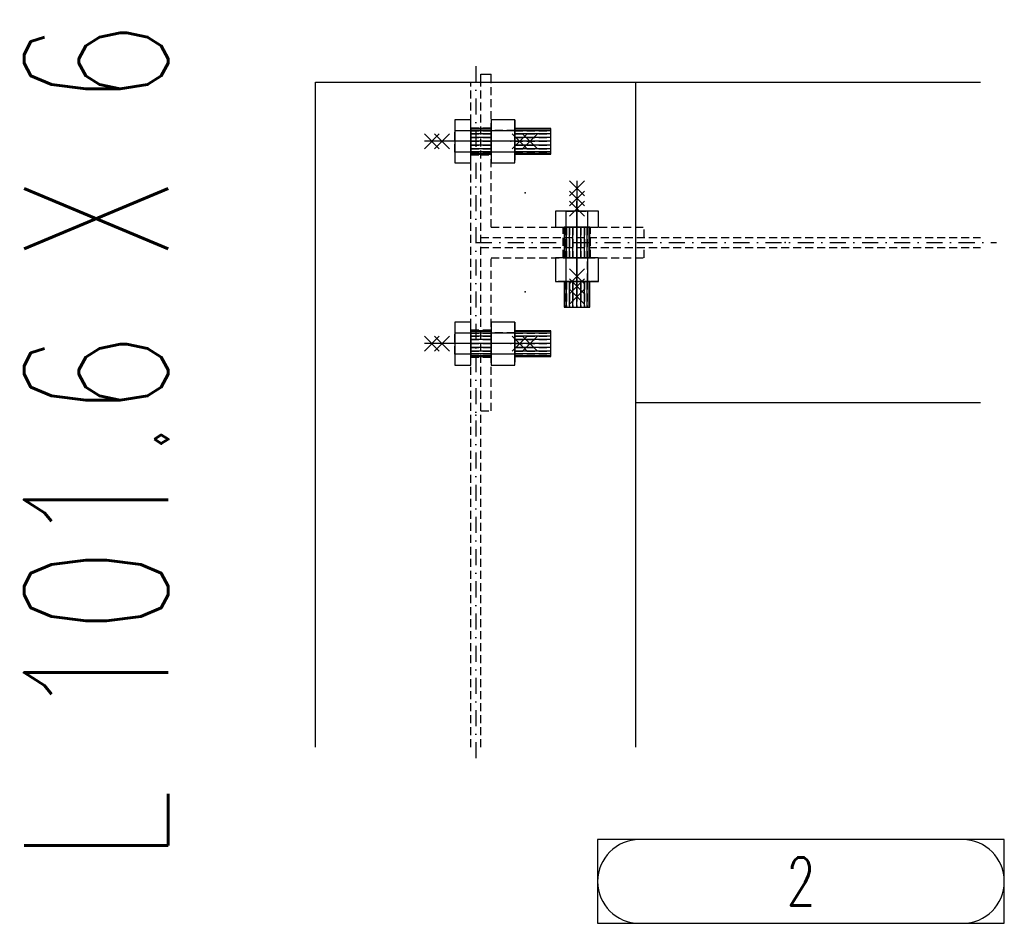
# Model space of a CAD drawing. Header units: feet. Extents: x 873 to 25753, y 2362 to 30563.
# Tile 4 of 29: x 2898 to 3513, y 2822 to 3386. Entities that reach past the tile are written whole.
import ezdxf
from ezdxf.enums import TextEntityAlignment as Align

# ---------------------------------------------------------------- set-up
doc = ezdxf.new("R2010")
doc.units = ezdxf.units.FT
doc.header["$LTSCALE"] = 20
doc.header["$MEASUREMENT"] = 0
doc.linetypes.add('DASHDOT', pattern=[1, 0.5, -0.25, 0, -0.25])
doc.linetypes.add('HIDDEN', pattern=[0.375, 0.25, -0.125])
doc.layers.get('0').update_dxf_attribs({"linetype": 'CONTINUOUS'})
for name, color, linetype in [('A', 2, 'DASHDOT'), ('FORIR', 4, 'CONTINUOUS'), ('G', 3, 'CONTINUOUS'), ('TR', 6, 'HIDDEN'), ('TXT1', 7, 'CONTINUOUS'), ('VIEW_BOX', 6, 'CONTINUOUS'), ('VIEW_SLOT', 6, 'CONTINUOUS')]:
    doc.layers.add(name, color=color, linetype=linetype)
doc.styles.add('1', font='romans', dxfattribs={"width": 0.7, "height": 30})
doc.styles.add('MARK', font='ROMANS', dxfattribs={"width": 0.7})

# ---------------------------------------------------------------- blocks, each defined once
blk = doc.blocks.new('MS')
at = {"color": 6}
for p, q in [((-4.65, 22.79), (4.65, 32.1)), ((-4.65, 32.1), (4.65, 22.79)), ((-4.65, -22.79), (4.65, -32.1)), ((-4.65, -32.1), (4.65, -22.79))]:
    blk.add_line(p, q, dxfattribs=at)
at = {"color": 3}
blk.add_line((0, -32.1), (0, 32.1), dxfattribs=at)
at = {"flags": 1}
for tag, p, height in [('DIAM', (0, 0), 8.01), ('TOLE', (1.27, -9.73), 5.26), ('AVAN', (1.27, -18.16), 5.26), ('DIET', (1.27, -24.59), 5.26)]:
    blk.add_attdef(tag, p, '', height=height, dxfattribs=at)
blk = doc.blocks.new('3D_INFOPOS')
blk.add_point((0, 0))
at = {"layer": 'FORIR', "flags": 1}
for tag, p in [('POS_PEZ', (7.55, -4.31)), ('MAT_PRO', (7.55, -11.94))]:
    blk.add_attdef(tag, p, '', height=5.26, dxfattribs=at)
blk = doc.blocks.new('3D_INFOM')
blk.add_point((0, 0))
at = {"layer": 'FORIR', "flags": 1}
for tag, p in [('MARK', (7.552, -4.31)), ('NUM_DIS', (7.552, -11.676)), ('NOT_PEZ', (45.733, -11.676)), ('QTA_PEZ', (7.552, -18.545)), ('TIP_PEZ', (45.733, -18.545)), ('TRA_PEZ', (7.552, -26.33)), ('COS_PEZ', (45.733, -26.33)), ('DES_PEZ', (7.552, -33.752))]:
    blk.add_attdef(tag, p, '', height=5, dxfattribs=at)
blk = doc.blocks.new('3D_INFOB')
blk.add_point((0, 0))
at = {"layer": 'FORIR', "flags": 1}
for tag, p in [('BOLT', (7.55, -4.31)), ('CLASS', (7.55, -11.98)), ('SPEC', (7.55, -19.27)), ('IDF_PEZ', (7.55, -27.07))]:
    blk.add_attdef(tag, p, '', height=5.26, dxfattribs=at)
blk = doc.blocks.new('UNION_INFO')
at = {"layer": 'VIEW_BOX', "color": 6}
blk.add_lwpolyline([(-33.691, 0), (-8.298, 0), (-8.298, 5.228), (-33.691, 5.228)], close=True, dxfattribs=at)
at = {"layer": 'VIEW_SLOT'}
blk.add_lwpolyline([(-31.076, 5.228, 1), (-31.076, 0), (-10.912, 0, 1), (-10.912, 5.228)], format="xyb", close=True, dxfattribs=at)
at = {"style": 'MARK', "width": 0.7}
blk.add_attdef('DES_PEZ', text='', height=3, dxfattribs=at).set_placement((-20.994, 2.614), align=Align.MIDDLE)

msp = doc.modelspace()

# ---------------------------------------------------------------- linework, layer by layer
at = {"layer": 'A'}
for p, q in [((3183.23, 3357.16), (3183.23, 2922.01)), ((3183.23, 3247.16), (3508.38, 3247.16))]:
    msp.add_line(p, q, dxfattribs=at)
msp.add_point((3186.38, 3301.81), dxfattribs=at)
at = {"layer": 'G'}
for p, q in [((3186.38, 3352.31), (3192.78, 3352.31)), ((3186.38, 3347.16), (3186.38, 3352.31)), ((3192.78, 3347.16), (3192.78, 3352.31)), ((3083.23, 3347.16), (3498.38, 3347.16)), ((3083.23, 2932.01), (3083.23, 3347.16)), ((3283.23, 2932.01), (3283.23, 3347.16)), ((3170.08, 3323.68), (3170.08, 3317)), ((3180.08, 3323.68), (3170.08, 3323.68)), ((3170.08, 3323.68), (3170.08, 3317)), ((3180.08, 3323.68), (3170.08, 3323.68)), ((3180.08, 3317), (3180.08, 3323.68)), ((3180.08, 3317), (3180.08, 3323.68)), ((3192.78, 3323.68), (3192.78, 3317)), ((3207.58, 3323.68), (3192.78, 3323.68)), ((3192.78, 3323.68), (3192.78, 3317)), ((3207.58, 3323.68), (3192.78, 3323.68)), ((3207.58, 3317), (3207.58, 3323.68)), ((3207.58, 3317), (3207.58, 3323.68)), ((3170.08, 3317), (3170.08, 3303.62)), ((3170.08, 3317), (3180.08, 3317)), ((3170.08, 3317), (3170.08, 3303.62)), ((3170.08, 3317), (3180.08, 3317)), ((3180.08, 3318.31), (3180.08, 3317.92)), ((3192.78, 3318.31), (3180.08, 3318.31)), ((3180.08, 3318.31), (3180.08, 3317.92)), ((3192.78, 3318.31), (3180.08, 3318.31)), ((3180.08, 3317.92), (3180.08, 3316.78)), ((3192.78, 3317.92), (3180.08, 3317.92)), ((3180.08, 3317.92), (3180.08, 3316.78)), ((3192.78, 3317.92), (3180.08, 3317.92)), ((3180.08, 3303.62), (3180.08, 3317)), ((3180.08, 3303.62), (3180.08, 3317)), ((3180.08, 3316.78), (3180.08, 3315.01)), ((3192.78, 3316.78), (3180.08, 3316.78)), ((3180.08, 3316.78), (3180.08, 3315.01)), ((3192.78, 3316.78), (3180.08, 3316.78)), ((3180.08, 3315.01), (3180.08, 3312.78)), ((3192.78, 3315.01), (3180.08, 3315.01)), ((3180.08, 3315.01), (3180.08, 3312.78)), ((3192.78, 3315.01), (3180.08, 3315.01)), ((3192.78, 3317), (3192.78, 3310.31)), ((3192.78, 3317), (3207.58, 3317)), ((3192.78, 3317), (3192.78, 3310.31)), ((3192.78, 3317), (3207.58, 3317)), ((3230.08, 3318.31), (3207.58, 3318.31)), ((3230.08, 3318.31), (3207.58, 3318.31)), ((3230.08, 3317.92), (3207.58, 3317.92)), ((3230.08, 3317.92), (3207.58, 3317.92)), ((3207.58, 3303.62), (3207.58, 3317)), ((3207.58, 3303.62), (3207.58, 3317)), ((3230.08, 3316.78), (3207.58, 3316.78)), ((3230.08, 3316.78), (3207.58, 3316.78)), ((3230.08, 3315.01), (3207.58, 3315.01)), ((3230.08, 3315.01), (3207.58, 3315.01)), ((3230.08, 3317.92), (3230.08, 3318.31)), ((3230.08, 3317.92), (3230.08, 3318.31)), ((3230.08, 3316.78), (3230.08, 3317.92)), ((3230.08, 3316.78), (3230.08, 3317.92)), ((3230.08, 3315.01), (3230.08, 3316.78)), ((3230.08, 3315.01), (3230.08, 3316.78)), ((3230.08, 3312.78), (3230.08, 3315.01)), ((3230.08, 3312.78), (3230.08, 3315.01)), ((3180.08, 3312.78), (3180.08, 3310.31)), ((3192.78, 3312.78), (3180.08, 3312.78)), ((3180.08, 3312.78), (3180.08, 3310.31)), ((3192.78, 3312.78), (3180.08, 3312.78)), ((3180.08, 3310.31), (3180.08, 3307.84)), ((3192.78, 3310.31), (3180.08, 3310.31)), ((3180.08, 3310.31), (3180.08, 3307.84)), ((3192.78, 3310.31), (3180.08, 3310.31)), ((3180.08, 3307.84), (3180.08, 3305.61)), ((3192.78, 3307.84), (3180.08, 3307.84)), ((3180.08, 3307.84), (3180.08, 3305.61)), ((3192.78, 3307.84), (3180.08, 3307.84)), ((3192.78, 3310.31), (3192.78, 3303.62)), ((3192.78, 3310.31), (3192.78, 3303.62)), ((3230.08, 3312.78), (3207.58, 3312.78)), ((3230.08, 3312.78), (3207.58, 3312.78)), ((3230.08, 3310.31), (3207.58, 3310.31)), ((3230.08, 3310.31), (3207.58, 3310.31)), ((3230.08, 3307.84), (3207.58, 3307.84)), ((3230.08, 3307.84), (3207.58, 3307.84)), ((3230.08, 3310.31), (3230.08, 3312.78)), ((3230.08, 3310.31), (3230.08, 3312.78)), ((3230.08, 3307.84), (3230.08, 3310.31)), ((3230.08, 3307.84), (3230.08, 3310.31)), ((3230.08, 3305.61), (3230.08, 3307.84)), ((3230.08, 3305.61), (3230.08, 3307.84)), ((3170.08, 3303.62), (3170.08, 3296.93)), ((3180.08, 3303.62), (3170.08, 3303.62)), ((3170.08, 3303.62), (3170.08, 3296.93)), ((3180.08, 3303.62), (3170.08, 3303.62)), ((3180.08, 3305.61), (3180.08, 3303.84)), ((3192.78, 3305.61), (3180.08, 3305.61)), ((3180.08, 3305.61), (3180.08, 3303.84)), ((3192.78, 3305.61), (3180.08, 3305.61)), ((3180.08, 3303.84), (3180.08, 3302.7)), ((3192.78, 3303.84), (3180.08, 3303.84)), ((3180.08, 3303.84), (3180.08, 3302.7)), ((3192.78, 3303.84), (3180.08, 3303.84)), ((3180.08, 3296.93), (3180.08, 3303.62)), ((3180.08, 3296.93), (3180.08, 3303.62)), ((3180.08, 3302.7), (3180.08, 3302.31)), ((3192.78, 3302.7), (3180.08, 3302.7)), ((3180.08, 3302.7), (3180.08, 3302.31)), ((3192.78, 3302.7), (3180.08, 3302.7)), ((3180.08, 3302.31), (3192.78, 3302.31)), ((3180.08, 3302.31), (3192.78, 3302.31)), ((3192.78, 3303.62), (3192.78, 3296.93)), ((3207.58, 3303.62), (3192.78, 3303.62)), ((3192.78, 3303.62), (3192.78, 3296.93)), ((3207.58, 3303.62), (3192.78, 3303.62)), ((3230.08, 3305.61), (3207.58, 3305.61)), ((3230.08, 3305.61), (3207.58, 3305.61)), ((3230.08, 3303.84), (3207.58, 3303.84)), ((3230.08, 3303.84), (3207.58, 3303.84)), ((3207.58, 3296.93), (3207.58, 3303.62)), ((3207.58, 3296.93), (3207.58, 3303.62)), ((3230.08, 3302.7), (3207.58, 3302.7)), ((3230.08, 3302.7), (3207.58, 3302.7)), ((3207.58, 3302.31), (3230.08, 3302.31)), ((3207.58, 3302.31), (3230.08, 3302.31)), ((3230.08, 3303.84), (3230.08, 3305.61)), ((3230.08, 3303.84), (3230.08, 3305.61)), ((3230.08, 3302.7), (3230.08, 3303.84)), ((3230.08, 3302.7), (3230.08, 3303.84)), ((3230.08, 3302.31), (3230.08, 3302.7)), ((3230.08, 3302.31), (3230.08, 3302.7)), ((3170.08, 3296.93), (3180.08, 3296.93)), ((3170.08, 3296.93), (3180.08, 3296.93)), ((3192.78, 3296.93), (3207.58, 3296.93)), ((3192.78, 3296.93), (3207.58, 3296.93)), ((3233.01, 3266.71), (3233.01, 3256.71)), ((3239.7, 3266.71), (3233.01, 3266.71)), ((3233.01, 3266.71), (3233.01, 3256.71)), ((3239.7, 3266.71), (3233.01, 3266.71)), ((3253.07, 3266.71), (3239.7, 3266.71)), ((3239.7, 3256.71), (3239.7, 3266.71)), ((3253.07, 3266.71), (3239.7, 3266.71)), ((3239.7, 3256.71), (3239.7, 3266.71)), ((3259.76, 3266.71), (3253.07, 3266.71)), ((3253.07, 3266.71), (3253.07, 3256.71)), ((3259.76, 3266.71), (3253.07, 3266.71)), ((3253.07, 3266.71), (3253.07, 3256.71)), ((3259.76, 3256.71), (3259.76, 3266.71)), ((3259.76, 3256.71), (3259.76, 3266.71)), ((3233.01, 3256.71), (3239.7, 3256.71)), ((3233.01, 3256.71), (3239.7, 3256.71)), ((3238.38, 3256.71), (3238.38, 3237.61)), ((3238.38, 3256.71), (3238.38, 3237.61)), ((3238.78, 3237.61), (3238.78, 3256.71)), ((3238.78, 3237.61), (3238.78, 3256.71)), ((3239.7, 3256.71), (3253.07, 3256.71)), ((3239.7, 3256.71), (3253.07, 3256.71)), ((3239.91, 3237.61), (3239.91, 3256.71)), ((3239.91, 3237.61), (3239.91, 3256.71)), ((3241.68, 3237.61), (3241.68, 3256.71)), ((3241.68, 3237.61), (3241.68, 3256.71)), ((3243.91, 3237.61), (3243.91, 3256.71)), ((3243.91, 3237.61), (3243.91, 3256.71)), ((3246.38, 3237.61), (3246.38, 3256.71)), ((3246.38, 3237.61), (3246.38, 3256.71)), ((3248.86, 3237.61), (3248.86, 3256.71)), ((3248.86, 3237.61), (3248.86, 3256.71)), ((3251.09, 3237.61), (3251.09, 3256.71)), ((3251.09, 3237.61), (3251.09, 3256.71)), ((3252.86, 3237.61), (3252.86, 3256.71)), ((3252.86, 3237.61), (3252.86, 3256.71)), ((3253.07, 3256.71), (3259.76, 3256.71)), ((3253.07, 3256.71), (3259.76, 3256.71)), ((3253.99, 3237.61), (3253.99, 3256.71)), ((3253.99, 3237.61), (3253.99, 3256.71)), ((3254.38, 3237.61), (3254.38, 3256.71)), ((3254.38, 3237.61), (3254.38, 3256.71)), ((3233.01, 3237.61), (3233.01, 3222.81)), ((3239.7, 3237.61), (3233.01, 3237.61)), ((3233.01, 3237.61), (3233.01, 3222.81)), ((3239.7, 3237.61), (3233.01, 3237.61)), ((3246.38, 3237.61), (3239.7, 3237.61)), ((3239.7, 3222.81), (3239.7, 3237.61)), ((3246.38, 3237.61), (3239.7, 3237.61)), ((3239.7, 3222.81), (3239.7, 3237.61)), ((3253.07, 3237.61), (3246.38, 3237.61)), ((3253.07, 3237.61), (3246.38, 3237.61)), ((3259.76, 3237.61), (3253.07, 3237.61)), ((3253.07, 3237.61), (3253.07, 3222.81)), ((3259.76, 3237.61), (3253.07, 3237.61)), ((3253.07, 3237.61), (3253.07, 3222.81)), ((3259.76, 3222.81), (3259.76, 3237.61)), ((3259.76, 3222.81), (3259.76, 3237.61)), ((3233.01, 3222.81), (3239.7, 3222.81)), ((3233.01, 3222.81), (3239.7, 3222.81)), ((3238.38, 3222.81), (3238.38, 3206.71)), ((3238.38, 3222.81), (3238.38, 3206.71)), ((3238.78, 3206.71), (3238.78, 3222.81)), ((3238.78, 3206.71), (3238.78, 3222.81)), ((3239.7, 3222.81), (3253.07, 3222.81)), ((3239.7, 3222.81), (3253.07, 3222.81)), ((3239.91, 3206.71), (3239.91, 3222.81)), ((3239.91, 3206.71), (3239.91, 3222.81)), ((3241.68, 3206.71), (3241.68, 3222.81)), ((3241.68, 3206.71), (3241.68, 3222.81)), ((3243.91, 3206.71), (3243.91, 3222.81)), ((3243.91, 3206.71), (3243.91, 3222.81)), ((3246.38, 3206.71), (3246.38, 3222.81)), ((3246.38, 3206.71), (3246.38, 3222.81)), ((3248.86, 3206.71), (3248.86, 3222.81)), ((3248.86, 3206.71), (3248.86, 3222.81)), ((3251.09, 3206.71), (3251.09, 3222.81)), ((3251.09, 3206.71), (3251.09, 3222.81)), ((3252.86, 3206.71), (3252.86, 3222.81)), ((3252.86, 3206.71), (3252.86, 3222.81)), ((3253.07, 3222.81), (3259.76, 3222.81)), ((3253.07, 3222.81), (3259.76, 3222.81)), ((3253.99, 3206.71), (3253.99, 3222.81)), ((3253.99, 3206.71), (3253.99, 3222.81)), ((3254.38, 3206.71), (3254.38, 3222.81)), ((3254.38, 3206.71), (3254.38, 3222.81)), ((3238.38, 3206.71), (3238.78, 3206.71)), ((3238.38, 3206.71), (3238.78, 3206.71)), ((3238.78, 3206.71), (3239.91, 3206.71)), ((3238.78, 3206.71), (3239.91, 3206.71)), ((3239.91, 3206.71), (3241.68, 3206.71)), ((3239.91, 3206.71), (3241.68, 3206.71)), ((3241.68, 3206.71), (3243.91, 3206.71)), ((3241.68, 3206.71), (3243.91, 3206.71)), ((3243.91, 3206.71), (3246.38, 3206.71)), ((3243.91, 3206.71), (3246.38, 3206.71)), ((3246.38, 3206.71), (3248.86, 3206.71)), ((3246.38, 3206.71), (3248.86, 3206.71)), ((3248.86, 3206.71), (3251.09, 3206.71)), ((3248.86, 3206.71), (3251.09, 3206.71)), ((3251.09, 3206.71), (3252.86, 3206.71)), ((3251.09, 3206.71), (3252.86, 3206.71)), ((3252.86, 3206.71), (3253.99, 3206.71)), ((3252.86, 3206.71), (3253.99, 3206.71)), ((3253.99, 3206.71), (3254.38, 3206.71)), ((3253.99, 3206.71), (3254.38, 3206.71)), ((3170.08, 3197.38), (3170.08, 3190.7)), ((3180.08, 3197.38), (3170.08, 3197.38)), ((3170.08, 3197.38), (3170.08, 3190.7)), ((3180.08, 3197.38), (3170.08, 3197.38)), ((3180.08, 3190.7), (3180.08, 3197.38)), ((3180.08, 3190.7), (3180.08, 3197.38)), ((3192.78, 3197.38), (3192.78, 3190.7)), ((3207.58, 3197.38), (3192.78, 3197.38)), ((3192.78, 3197.38), (3192.78, 3190.7)), ((3207.58, 3197.38), (3192.78, 3197.38)), ((3207.58, 3190.7), (3207.58, 3197.38)), ((3207.58, 3190.7), (3207.58, 3197.38)), ((3180.08, 3192.01), (3180.08, 3191.62)), ((3192.78, 3192.01), (3180.08, 3192.01)), ((3180.08, 3192.01), (3180.08, 3191.62)), ((3192.78, 3192.01), (3180.08, 3192.01)), ((3180.08, 3191.62), (3180.08, 3190.48)), ((3192.78, 3191.62), (3180.08, 3191.62)), ((3180.08, 3191.62), (3180.08, 3190.48)), ((3192.78, 3191.62), (3180.08, 3191.62)), ((3230.08, 3192.01), (3207.58, 3192.01)), ((3230.08, 3192.01), (3207.58, 3192.01)), ((3230.08, 3191.62), (3207.58, 3191.62)), ((3230.08, 3191.62), (3207.58, 3191.62)), ((3230.08, 3191.62), (3230.08, 3192.01)), ((3230.08, 3191.62), (3230.08, 3192.01)), ((3230.08, 3190.48), (3230.08, 3191.62)), ((3230.08, 3190.48), (3230.08, 3191.62)), ((3170.08, 3190.7), (3170.08, 3177.32)), ((3170.08, 3190.7), (3180.08, 3190.7)), ((3170.08, 3190.7), (3170.08, 3177.32)), ((3170.08, 3190.7), (3180.08, 3190.7)), ((3180.08, 3177.32), (3180.08, 3190.7)), ((3180.08, 3177.32), (3180.08, 3190.7)), ((3180.08, 3190.48), (3180.08, 3188.71)), ((3192.78, 3190.48), (3180.08, 3190.48)), ((3180.08, 3190.48), (3180.08, 3188.71)), ((3192.78, 3190.48), (3180.08, 3190.48)), ((3180.08, 3188.71), (3180.08, 3186.48)), ((3192.78, 3188.71), (3180.08, 3188.71)), ((3180.08, 3188.71), (3180.08, 3186.48)), ((3192.78, 3188.71), (3180.08, 3188.71)), ((3180.08, 3186.48), (3180.08, 3184.01)), ((3192.78, 3186.48), (3180.08, 3186.48)), ((3180.08, 3186.48), (3180.08, 3184.01)), ((3192.78, 3186.48), (3180.08, 3186.48)), ((3192.78, 3190.7), (3192.78, 3184.01)), ((3192.78, 3190.7), (3207.58, 3190.7)), ((3192.78, 3190.7), (3192.78, 3184.01)), ((3192.78, 3190.7), (3207.58, 3190.7)), ((3207.58, 3177.32), (3207.58, 3190.7)), ((3207.58, 3177.32), (3207.58, 3190.7)), ((3230.08, 3190.48), (3207.58, 3190.48)), ((3230.08, 3190.48), (3207.58, 3190.48)), ((3230.08, 3188.71), (3207.58, 3188.71)), ((3230.08, 3188.71), (3207.58, 3188.71)), ((3230.08, 3186.48), (3207.58, 3186.48)), ((3230.08, 3186.48), (3207.58, 3186.48)), ((3230.08, 3188.71), (3230.08, 3190.48)), ((3230.08, 3188.71), (3230.08, 3190.48)), ((3230.08, 3186.48), (3230.08, 3188.71)), ((3230.08, 3186.48), (3230.08, 3188.71)), ((3230.08, 3184.01), (3230.08, 3186.48)), ((3230.08, 3184.01), (3230.08, 3186.48)), ((3180.08, 3184.01), (3180.08, 3181.54)), ((3192.78, 3184.01), (3180.08, 3184.01)), ((3180.08, 3184.01), (3180.08, 3181.54)), ((3192.78, 3184.01), (3180.08, 3184.01)), ((3180.08, 3181.54), (3180.08, 3179.31)), ((3192.78, 3181.54), (3180.08, 3181.54)), ((3180.08, 3181.54), (3180.08, 3179.31)), ((3192.78, 3181.54), (3180.08, 3181.54)), ((3180.08, 3179.31), (3180.08, 3177.54)), ((3192.78, 3179.31), (3180.08, 3179.31)), ((3180.08, 3179.31), (3180.08, 3177.54)), ((3192.78, 3179.31), (3180.08, 3179.31)), ((3192.78, 3184.01), (3192.78, 3177.32)), ((3192.78, 3184.01), (3192.78, 3177.32)), ((3230.08, 3184.01), (3207.58, 3184.01)), ((3230.08, 3184.01), (3207.58, 3184.01)), ((3230.08, 3181.54), (3207.58, 3181.54)), ((3230.08, 3181.54), (3207.58, 3181.54)), ((3230.08, 3179.31), (3207.58, 3179.31)), ((3230.08, 3179.31), (3207.58, 3179.31)), ((3230.08, 3181.54), (3230.08, 3184.01)), ((3230.08, 3181.54), (3230.08, 3184.01)), ((3230.08, 3179.31), (3230.08, 3181.54)), ((3230.08, 3179.31), (3230.08, 3181.54)), ((3230.08, 3177.54), (3230.08, 3179.31)), ((3230.08, 3177.54), (3230.08, 3179.31)), ((3170.08, 3177.32), (3170.08, 3170.63)), ((3180.08, 3177.32), (3170.08, 3177.32)), ((3170.08, 3177.32), (3170.08, 3170.63)), ((3180.08, 3177.32), (3170.08, 3177.32)), ((3180.08, 3177.54), (3180.08, 3176.4)), ((3192.78, 3177.54), (3180.08, 3177.54)), ((3180.08, 3177.54), (3180.08, 3176.4)), ((3192.78, 3177.54), (3180.08, 3177.54)), ((3180.08, 3170.63), (3180.08, 3177.32)), ((3180.08, 3170.63), (3180.08, 3177.32)), ((3180.08, 3176.4), (3180.08, 3176.01)), ((3192.78, 3176.4), (3180.08, 3176.4)), ((3180.08, 3176.4), (3180.08, 3176.01)), ((3192.78, 3176.4), (3180.08, 3176.4)), ((3180.08, 3176.01), (3192.78, 3176.01)), ((3180.08, 3176.01), (3192.78, 3176.01)), ((3192.78, 3177.32), (3192.78, 3170.63)), ((3207.58, 3177.32), (3192.78, 3177.32)), ((3192.78, 3177.32), (3192.78, 3170.63)), ((3207.58, 3177.32), (3192.78, 3177.32)), ((3230.08, 3177.54), (3207.58, 3177.54)), ((3230.08, 3177.54), (3207.58, 3177.54)), ((3207.58, 3170.63), (3207.58, 3177.32)), ((3207.58, 3170.63), (3207.58, 3177.32)), ((3230.08, 3176.4), (3207.58, 3176.4)), ((3230.08, 3176.4), (3207.58, 3176.4)), ((3207.58, 3176.01), (3230.08, 3176.01)), ((3207.58, 3176.01), (3230.08, 3176.01)), ((3230.08, 3176.4), (3230.08, 3177.54)), ((3230.08, 3176.4), (3230.08, 3177.54)), ((3230.08, 3176.01), (3230.08, 3176.4)), ((3230.08, 3176.01), (3230.08, 3176.4)), ((3170.08, 3170.63), (3180.08, 3170.63)), ((3170.08, 3170.63), (3180.08, 3170.63)), ((3192.78, 3170.63), (3207.58, 3170.63)), ((3192.78, 3170.63), (3207.58, 3170.63)), ((3283.23, 3147.16), (3498.38, 3147.16))]:
    msp.add_line(p, q, dxfattribs=at)
msp.add_point((3186.38, 3301.81), dxfattribs=at)
at = {"layer": 'TR'}
for p, q in [((3180.08, 2932.01), (3180.08, 3347.16)), ((3186.38, 2932.01), (3186.38, 3347.16)), ((3192.78, 3256.71), (3192.78, 3347.16)), ((3170.08, 3323.68), (3170.08, 3317)), ((3170.08, 3323.68), (3170.08, 3317)), ((3180.08, 3319.06), (3180.08, 3323.68)), ((3180.08, 3319.06), (3180.08, 3323.68)), ((3192.78, 3323.68), (3192.78, 3317)), ((3192.78, 3323.68), (3192.78, 3317)), ((3207.58, 3323.68), (3207.58, 3317)), ((3207.58, 3323.68), (3207.58, 3317)), ((3170.08, 3303.62), (3170.08, 3317)), ((3170.08, 3317), (3180.08, 3317)), ((3170.08, 3303.62), (3170.08, 3317)), ((3170.08, 3317), (3180.08, 3317)), ((3180.08, 3317), (3180.08, 3319.06)), ((3180.08, 3317), (3180.08, 3319.06)), ((3180.08, 3318.81), (3192.78, 3318.81)), ((3180.08, 3318.31), (3180.08, 3317.92)), ((3180.08, 3318.31), (3180.08, 3317.92)), ((3180.08, 3317.92), (3180.08, 3316.78)), ((3192.78, 3317.92), (3180.08, 3317.92)), ((3180.08, 3317.92), (3180.08, 3316.78)), ((3192.78, 3317.92), (3180.08, 3317.92)), ((3180.08, 3317), (3180.08, 3303.62)), ((3180.08, 3317), (3180.08, 3303.62)), ((3180.08, 3316.78), (3180.08, 3315.01)), ((3180.08, 3316.78), (3192.78, 3316.78)), ((3180.08, 3316.78), (3180.08, 3315.01)), ((3180.08, 3316.78), (3192.78, 3316.78)), ((3180.08, 3315.01), (3180.08, 3312.78)), ((3180.08, 3315.01), (3192.78, 3315.01)), ((3180.08, 3315.01), (3180.08, 3312.78)), ((3180.08, 3315.01), (3192.78, 3315.01)), ((3192.78, 3317.92), (3192.78, 3318.31)), ((3192.78, 3318.31), (3192.78, 3317.92)), ((3192.78, 3317.92), (3192.78, 3318.31)), ((3192.78, 3318.31), (3192.78, 3317.92)), ((3192.78, 3316.78), (3192.78, 3317.92)), ((3192.78, 3317.92), (3192.78, 3316.78)), ((3192.78, 3316.78), (3192.78, 3317.92)), ((3192.78, 3317.92), (3192.78, 3316.78)), ((3192.78, 3317), (3192.78, 3303.62)), ((3207.58, 3317), (3192.78, 3317)), ((3192.78, 3317), (3192.78, 3303.62)), ((3207.58, 3317), (3192.78, 3317)), ((3192.78, 3315.01), (3192.78, 3316.78)), ((3192.78, 3316.78), (3192.78, 3315.01)), ((3192.78, 3315.01), (3192.78, 3316.78)), ((3192.78, 3316.78), (3192.78, 3315.01)), ((3192.78, 3312.78), (3192.78, 3315.01)), ((3192.78, 3315.01), (3192.78, 3312.78)), ((3192.78, 3312.78), (3192.78, 3315.01)), ((3192.78, 3315.01), (3192.78, 3312.78)), ((3207.58, 3318.31), (3207.58, 3317.92)), ((3207.58, 3317.92), (3207.58, 3318.31)), ((3207.58, 3318.31), (3207.58, 3317.92)), ((3207.58, 3317.92), (3207.58, 3318.31)), ((3207.58, 3317.92), (3207.58, 3316.78)), ((3230.08, 3317.92), (3207.58, 3317.92)), ((3207.58, 3316.78), (3207.58, 3317.92)), ((3207.58, 3317.92), (3207.58, 3316.78)), ((3230.08, 3317.92), (3207.58, 3317.92)), ((3207.58, 3316.78), (3207.58, 3317.92)), ((3207.58, 3317), (3207.58, 3303.62)), ((3207.58, 3317), (3207.58, 3303.62)), ((3207.58, 3316.78), (3207.58, 3315.01)), ((3207.58, 3315.01), (3207.58, 3316.78)), ((3207.58, 3316.78), (3230.08, 3316.78)), ((3207.58, 3316.78), (3207.58, 3315.01)), ((3207.58, 3315.01), (3207.58, 3316.78)), ((3207.58, 3316.78), (3230.08, 3316.78)), ((3207.58, 3315.01), (3207.58, 3312.78)), ((3207.58, 3312.78), (3207.58, 3315.01)), ((3207.58, 3315.01), (3230.08, 3315.01)), ((3207.58, 3315.01), (3207.58, 3312.78)), ((3207.58, 3312.78), (3207.58, 3315.01)), ((3207.58, 3315.01), (3230.08, 3315.01)), ((3230.08, 3317.92), (3230.08, 3318.31)), ((3230.08, 3317.92), (3230.08, 3318.31)), ((3230.08, 3316.78), (3230.08, 3317.92)), ((3230.08, 3316.78), (3230.08, 3317.92)), ((3230.08, 3315.01), (3230.08, 3316.78)), ((3230.08, 3315.01), (3230.08, 3316.78)), ((3230.08, 3312.78), (3230.08, 3315.01)), ((3230.08, 3312.78), (3230.08, 3315.01)), ((3180.08, 3312.78), (3180.08, 3310.31)), ((3180.08, 3312.78), (3192.78, 3312.78)), ((3180.08, 3312.78), (3180.08, 3310.31)), ((3180.08, 3312.78), (3192.78, 3312.78)), ((3180.08, 3310.31), (3180.08, 3307.84)), ((3180.08, 3310.31), (3192.78, 3310.31)), ((3180.08, 3310.31), (3180.08, 3307.84)), ((3180.08, 3310.31), (3192.78, 3310.31)), ((3180.08, 3307.84), (3180.08, 3305.61)), ((3180.08, 3307.84), (3192.78, 3307.84)), ((3180.08, 3307.84), (3180.08, 3305.61)), ((3180.08, 3307.84), (3192.78, 3307.84)), ((3192.78, 3310.31), (3192.78, 3312.78)), ((3192.78, 3312.78), (3192.78, 3310.31)), ((3192.78, 3310.31), (3192.78, 3312.78)), ((3192.78, 3312.78), (3192.78, 3310.31)), ((3192.78, 3307.84), (3192.78, 3310.31)), ((3192.78, 3310.31), (3192.78, 3307.84)), ((3192.78, 3307.84), (3192.78, 3310.31)), ((3192.78, 3310.31), (3192.78, 3307.84)), ((3192.78, 3305.61), (3192.78, 3307.84)), ((3192.78, 3307.84), (3192.78, 3305.61)), ((3192.78, 3305.61), (3192.78, 3307.84)), ((3192.78, 3307.84), (3192.78, 3305.61)), ((3207.58, 3312.78), (3207.58, 3310.31)), ((3207.58, 3310.31), (3207.58, 3312.78)), ((3207.58, 3312.78), (3230.08, 3312.78)), ((3207.58, 3312.78), (3207.58, 3310.31)), ((3207.58, 3310.31), (3207.58, 3312.78)), ((3207.58, 3312.78), (3230.08, 3312.78)), ((3207.58, 3310.31), (3207.58, 3307.84)), ((3207.58, 3307.84), (3207.58, 3310.31)), ((3207.58, 3310.31), (3230.08, 3310.31)), ((3207.58, 3310.31), (3207.58, 3307.84)), ((3207.58, 3307.84), (3207.58, 3310.31)), ((3207.58, 3310.31), (3230.08, 3310.31)), ((3207.58, 3307.84), (3207.58, 3305.61)), ((3207.58, 3305.61), (3207.58, 3307.84)), ((3207.58, 3307.84), (3230.08, 3307.84)), ((3207.58, 3307.84), (3207.58, 3305.61)), ((3207.58, 3305.61), (3207.58, 3307.84)), ((3207.58, 3307.84), (3230.08, 3307.84)), ((3230.08, 3310.31), (3230.08, 3312.78)), ((3230.08, 3310.31), (3230.08, 3312.78)), ((3230.08, 3307.84), (3230.08, 3310.31)), ((3230.08, 3307.84), (3230.08, 3310.31)), ((3230.08, 3305.61), (3230.08, 3307.84)), ((3230.08, 3305.61), (3230.08, 3307.84)), ((3180.08, 3303.62), (3170.08, 3303.62)), ((3170.08, 3303.62), (3170.08, 3296.93)), ((3180.08, 3303.62), (3170.08, 3303.62)), ((3170.08, 3303.62), (3170.08, 3296.93)), ((3180.08, 3305.61), (3180.08, 3303.84)), ((3180.08, 3305.61), (3192.78, 3305.61)), ((3180.08, 3305.61), (3180.08, 3303.84)), ((3180.08, 3305.61), (3192.78, 3305.61)), ((3180.08, 3303.84), (3180.08, 3302.7)), ((3180.08, 3303.84), (3192.78, 3303.84)), ((3180.08, 3303.84), (3180.08, 3302.7)), ((3180.08, 3303.84), (3192.78, 3303.84)), ((3180.08, 3296.93), (3180.08, 3303.62)), ((3180.08, 3296.93), (3180.08, 3303.62)), ((3180.08, 3302.7), (3180.08, 3302.31)), ((3180.08, 3302.7), (3192.78, 3302.7)), ((3180.08, 3302.7), (3180.08, 3302.31)), ((3180.08, 3302.7), (3192.78, 3302.7)), ((3180.08, 3301.81), (3186.38, 3301.81)), ((3186.38, 3301.81), (3192.78, 3301.81)), ((3192.78, 3303.84), (3192.78, 3305.61)), ((3192.78, 3305.61), (3192.78, 3303.84)), ((3192.78, 3303.84), (3192.78, 3305.61)), ((3192.78, 3305.61), (3192.78, 3303.84)), ((3192.78, 3302.7), (3192.78, 3303.84)), ((3192.78, 3303.84), (3192.78, 3302.7)), ((3192.78, 3302.7), (3192.78, 3303.84)), ((3192.78, 3303.84), (3192.78, 3302.7)), ((3192.78, 3303.62), (3192.78, 3296.93)), ((3207.58, 3303.62), (3192.78, 3303.62)), ((3192.78, 3303.62), (3192.78, 3296.93)), ((3207.58, 3303.62), (3192.78, 3303.62)), ((3192.78, 3302.31), (3192.78, 3302.7)), ((3192.78, 3302.7), (3192.78, 3302.31)), ((3192.78, 3302.31), (3192.78, 3302.7)), ((3192.78, 3302.7), (3192.78, 3302.31)), ((3207.58, 3305.61), (3207.58, 3303.84)), ((3207.58, 3303.84), (3207.58, 3305.61)), ((3207.58, 3305.61), (3230.08, 3305.61)), ((3207.58, 3305.61), (3207.58, 3303.84)), ((3207.58, 3303.84), (3207.58, 3305.61)), ((3207.58, 3305.61), (3230.08, 3305.61)), ((3207.58, 3303.84), (3207.58, 3302.7)), ((3207.58, 3302.7), (3207.58, 3303.84)), ((3207.58, 3303.84), (3230.08, 3303.84)), ((3207.58, 3303.84), (3207.58, 3302.7)), ((3207.58, 3302.7), (3207.58, 3303.84)), ((3207.58, 3303.84), (3230.08, 3303.84)), ((3207.58, 3303.62), (3207.58, 3296.93)), ((3207.58, 3303.62), (3207.58, 3296.93)), ((3207.58, 3302.7), (3207.58, 3302.31)), ((3207.58, 3302.31), (3207.58, 3302.7)), ((3207.58, 3302.7), (3230.08, 3302.7)), ((3207.58, 3302.7), (3207.58, 3302.31)), ((3207.58, 3302.31), (3207.58, 3302.7)), ((3207.58, 3302.7), (3230.08, 3302.7)), ((3230.08, 3303.84), (3230.08, 3305.61)), ((3230.08, 3303.84), (3230.08, 3305.61)), ((3230.08, 3302.7), (3230.08, 3303.84)), ((3230.08, 3302.7), (3230.08, 3303.84)), ((3230.08, 3302.31), (3230.08, 3302.7)), ((3230.08, 3302.31), (3230.08, 3302.7)), ((3239.7, 3266.71), (3233.01, 3266.71)), ((3239.7, 3266.71), (3233.01, 3266.71)), ((3239.7, 3256.71), (3239.7, 3266.71)), ((3239.7, 3266.71), (3253.07, 3266.71)), ((3239.7, 3256.71), (3239.7, 3266.71)), ((3239.7, 3266.71), (3253.07, 3266.71)), ((3253.07, 3266.71), (3253.07, 3256.71)), ((3259.76, 3266.71), (3253.07, 3266.71)), ((3253.07, 3266.71), (3253.07, 3256.71)), ((3259.76, 3266.71), (3253.07, 3266.71)), ((3192.78, 3256.71), (3288.38, 3256.71)), ((3233.01, 3256.71), (3239.7, 3256.71)), ((3233.01, 3256.71), (3239.7, 3256.71)), ((3237.88, 3237.61), (3237.88, 3256.71)), ((3238.78, 3256.71), (3238.38, 3256.71)), ((3238.78, 3256.71), (3238.38, 3256.71)), ((3238.78, 3256.71), (3238.38, 3256.71)), ((3238.78, 3256.71), (3238.38, 3256.71)), ((3239.91, 3256.71), (3238.78, 3256.71)), ((3239.91, 3256.71), (3238.78, 3256.71)), ((3238.78, 3256.71), (3238.78, 3237.61)), ((3239.91, 3256.71), (3238.78, 3256.71)), ((3239.91, 3256.71), (3238.78, 3256.71)), ((3238.78, 3256.71), (3238.78, 3237.61)), ((3253.07, 3256.71), (3239.7, 3256.71)), ((3253.07, 3256.71), (3239.7, 3256.71)), ((3241.68, 3256.71), (3239.91, 3256.71)), ((3241.68, 3256.71), (3239.91, 3256.71)), ((3239.91, 3256.71), (3239.91, 3237.61)), ((3241.68, 3256.71), (3239.91, 3256.71)), ((3241.68, 3256.71), (3239.91, 3256.71)), ((3239.91, 3256.71), (3239.91, 3237.61)), ((3243.91, 3256.71), (3241.68, 3256.71)), ((3243.91, 3256.71), (3241.68, 3256.71)), ((3241.68, 3256.71), (3241.68, 3237.61)), ((3243.91, 3256.71), (3241.68, 3256.71)), ((3243.91, 3256.71), (3241.68, 3256.71)), ((3241.68, 3256.71), (3241.68, 3237.61)), ((3246.38, 3256.71), (3243.91, 3256.71)), ((3246.38, 3256.71), (3243.91, 3256.71)), ((3243.91, 3256.71), (3243.91, 3237.61)), ((3246.38, 3256.71), (3243.91, 3256.71)), ((3246.38, 3256.71), (3243.91, 3256.71)), ((3243.91, 3256.71), (3243.91, 3237.61)), ((3248.86, 3256.71), (3246.38, 3256.71)), ((3248.86, 3256.71), (3246.38, 3256.71)), ((3246.38, 3256.71), (3246.38, 3237.61)), ((3248.86, 3256.71), (3246.38, 3256.71)), ((3248.86, 3256.71), (3246.38, 3256.71)), ((3246.38, 3256.71), (3246.38, 3237.61)), ((3251.09, 3256.71), (3248.86, 3256.71)), ((3251.09, 3256.71), (3248.86, 3256.71)), ((3248.86, 3256.71), (3248.86, 3237.61)), ((3251.09, 3256.71), (3248.86, 3256.71)), ((3251.09, 3256.71), (3248.86, 3256.71)), ((3248.86, 3256.71), (3248.86, 3237.61)), ((3252.86, 3256.71), (3251.09, 3256.71)), ((3252.86, 3256.71), (3251.09, 3256.71)), ((3251.09, 3256.71), (3251.09, 3237.61)), ((3252.86, 3256.71), (3251.09, 3256.71)), ((3252.86, 3256.71), (3251.09, 3256.71)), ((3251.09, 3256.71), (3251.09, 3237.61)), ((3253.99, 3256.71), (3252.86, 3256.71)), ((3253.99, 3256.71), (3252.86, 3256.71)), ((3252.86, 3256.71), (3252.86, 3237.61)), ((3253.99, 3256.71), (3252.86, 3256.71)), ((3253.99, 3256.71), (3252.86, 3256.71)), ((3252.86, 3256.71), (3252.86, 3237.61)), ((3253.07, 3256.71), (3259.76, 3256.71)), ((3253.07, 3256.71), (3259.76, 3256.71)), ((3254.38, 3256.71), (3253.99, 3256.71)), ((3254.38, 3256.71), (3253.99, 3256.71)), ((3253.99, 3237.61), (3253.99, 3256.71)), ((3254.38, 3256.71), (3253.99, 3256.71)), ((3254.38, 3256.71), (3253.99, 3256.71)), ((3253.99, 3237.61), (3253.99, 3256.71)), ((3254.88, 3237.61), (3254.88, 3256.71)), ((3288.38, 3250.31), (3288.38, 3256.71)), ((3186.38, 3250.31), (3498.38, 3250.31)), ((3186.38, 3250.31), (3288.38, 3250.31)), ((3186.38, 3244.01), (3288.38, 3244.01)), ((3186.38, 3244.01), (3498.38, 3244.01)), ((3288.38, 3237.61), (3288.38, 3244.01)), ((3192.78, 3237.61), (3288.38, 3237.61)), ((3192.78, 3142.01), (3192.78, 3237.61)), ((3239.7, 3237.61), (3233.01, 3237.61)), ((3239.7, 3237.61), (3233.01, 3237.61)), ((3238.38, 3237.61), (3238.78, 3237.61)), ((3238.78, 3237.61), (3238.38, 3237.61)), ((3238.38, 3237.61), (3238.78, 3237.61)), ((3238.78, 3237.61), (3238.38, 3237.61)), ((3238.78, 3237.61), (3239.91, 3237.61)), ((3239.91, 3237.61), (3238.78, 3237.61)), ((3238.78, 3237.61), (3239.91, 3237.61)), ((3239.91, 3237.61), (3238.78, 3237.61)), ((3253.07, 3237.61), (3239.7, 3237.61)), ((3239.7, 3222.81), (3239.7, 3237.61)), ((3253.07, 3237.61), (3239.7, 3237.61)), ((3239.7, 3222.81), (3239.7, 3237.61)), ((3239.91, 3237.61), (3241.68, 3237.61)), ((3241.68, 3237.61), (3239.91, 3237.61)), ((3239.91, 3237.61), (3241.68, 3237.61)), ((3241.68, 3237.61), (3239.91, 3237.61)), ((3241.68, 3237.61), (3243.91, 3237.61)), ((3243.91, 3237.61), (3241.68, 3237.61)), ((3241.68, 3237.61), (3243.91, 3237.61)), ((3243.91, 3237.61), (3241.68, 3237.61)), ((3243.91, 3237.61), (3246.38, 3237.61)), ((3246.38, 3237.61), (3243.91, 3237.61)), ((3243.91, 3237.61), (3246.38, 3237.61)), ((3246.38, 3237.61), (3243.91, 3237.61)), ((3246.38, 3237.61), (3248.86, 3237.61)), ((3248.86, 3237.61), (3246.38, 3237.61)), ((3246.38, 3237.61), (3248.86, 3237.61)), ((3248.86, 3237.61), (3246.38, 3237.61)), ((3248.86, 3237.61), (3251.09, 3237.61)), ((3251.09, 3237.61), (3248.86, 3237.61)), ((3248.86, 3237.61), (3251.09, 3237.61)), ((3251.09, 3237.61), (3248.86, 3237.61)), ((3251.09, 3237.61), (3252.86, 3237.61)), ((3252.86, 3237.61), (3251.09, 3237.61)), ((3251.09, 3237.61), (3252.86, 3237.61)), ((3252.86, 3237.61), (3251.09, 3237.61)), ((3252.86, 3237.61), (3253.99, 3237.61)), ((3253.99, 3237.61), (3252.86, 3237.61)), ((3252.86, 3237.61), (3253.99, 3237.61)), ((3253.99, 3237.61), (3252.86, 3237.61)), ((3259.76, 3237.61), (3253.07, 3237.61)), ((3253.07, 3222.81), (3253.07, 3237.61)), ((3259.76, 3237.61), (3253.07, 3237.61)), ((3253.07, 3222.81), (3253.07, 3237.61)), ((3253.99, 3237.61), (3254.38, 3237.61)), ((3254.38, 3237.61), (3253.99, 3237.61)), ((3253.99, 3237.61), (3254.38, 3237.61)), ((3254.38, 3237.61), (3253.99, 3237.61)), ((3239.7, 3222.81), (3233.01, 3222.81)), ((3239.7, 3222.81), (3233.01, 3222.81)), ((3238.78, 3222.81), (3238.38, 3222.81)), ((3238.38, 3222.81), (3238.78, 3222.81)), ((3238.78, 3222.81), (3238.38, 3222.81)), ((3238.38, 3222.81), (3238.78, 3222.81)), ((3239.91, 3222.81), (3238.78, 3222.81)), ((3238.78, 3222.81), (3238.78, 3206.71)), ((3238.78, 3222.81), (3239.91, 3222.81)), ((3239.91, 3222.81), (3238.78, 3222.81)), ((3238.78, 3222.81), (3238.78, 3206.71)), ((3238.78, 3222.81), (3239.91, 3222.81)), ((3253.07, 3222.81), (3239.7, 3222.81)), ((3253.07, 3222.81), (3239.7, 3222.81)), ((3241.68, 3222.81), (3239.91, 3222.81)), ((3239.91, 3222.81), (3239.91, 3206.71)), ((3239.91, 3222.81), (3241.68, 3222.81)), ((3241.68, 3222.81), (3239.91, 3222.81)), ((3239.91, 3222.81), (3239.91, 3206.71)), ((3239.91, 3222.81), (3241.68, 3222.81)), ((3243.91, 3222.81), (3241.68, 3222.81)), ((3241.68, 3222.81), (3241.68, 3206.71)), ((3241.68, 3222.81), (3243.91, 3222.81)), ((3243.91, 3222.81), (3241.68, 3222.81)), ((3241.68, 3222.81), (3241.68, 3206.71)), ((3241.68, 3222.81), (3243.91, 3222.81)), ((3246.38, 3222.81), (3243.91, 3222.81)), ((3243.91, 3222.81), (3243.91, 3206.71)), ((3243.91, 3222.81), (3246.38, 3222.81)), ((3246.38, 3222.81), (3243.91, 3222.81)), ((3243.91, 3222.81), (3243.91, 3206.71)), ((3243.91, 3222.81), (3246.38, 3222.81)), ((3248.86, 3222.81), (3246.38, 3222.81)), ((3246.38, 3222.81), (3246.38, 3206.71)), ((3246.38, 3222.81), (3248.86, 3222.81)), ((3248.86, 3222.81), (3246.38, 3222.81)), ((3246.38, 3222.81), (3246.38, 3206.71)), ((3246.38, 3222.81), (3248.86, 3222.81)), ((3251.09, 3222.81), (3248.86, 3222.81)), ((3248.86, 3222.81), (3248.86, 3206.71)), ((3248.86, 3222.81), (3251.09, 3222.81)), ((3251.09, 3222.81), (3248.86, 3222.81)), ((3248.86, 3222.81), (3248.86, 3206.71)), ((3248.86, 3222.81), (3251.09, 3222.81)), ((3252.86, 3222.81), (3251.09, 3222.81)), ((3251.09, 3222.81), (3251.09, 3206.71)), ((3251.09, 3222.81), (3252.86, 3222.81)), ((3252.86, 3222.81), (3251.09, 3222.81)), ((3251.09, 3222.81), (3251.09, 3206.71)), ((3251.09, 3222.81), (3252.86, 3222.81)), ((3253.99, 3222.81), (3252.86, 3222.81)), ((3252.86, 3222.81), (3252.86, 3206.71)), ((3252.86, 3222.81), (3253.99, 3222.81)), ((3253.99, 3222.81), (3252.86, 3222.81)), ((3252.86, 3222.81), (3252.86, 3206.71)), ((3252.86, 3222.81), (3253.99, 3222.81)), ((3259.76, 3222.81), (3253.07, 3222.81)), ((3259.76, 3222.81), (3253.07, 3222.81)), ((3254.38, 3222.81), (3253.99, 3222.81)), ((3253.99, 3222.81), (3254.38, 3222.81)), ((3253.99, 3206.71), (3253.99, 3222.81)), ((3254.38, 3222.81), (3253.99, 3222.81)), ((3253.99, 3222.81), (3254.38, 3222.81)), ((3253.99, 3206.71), (3253.99, 3222.81)), ((3238.38, 3206.71), (3238.78, 3206.71)), ((3238.38, 3206.71), (3238.78, 3206.71)), ((3238.78, 3206.71), (3239.91, 3206.71)), ((3238.78, 3206.71), (3239.91, 3206.71)), ((3239.91, 3206.71), (3241.68, 3206.71)), ((3239.91, 3206.71), (3241.68, 3206.71)), ((3241.68, 3206.71), (3243.91, 3206.71)), ((3241.68, 3206.71), (3243.91, 3206.71)), ((3243.91, 3206.71), (3246.38, 3206.71)), ((3243.91, 3206.71), (3246.38, 3206.71)), ((3246.38, 3206.71), (3248.86, 3206.71)), ((3246.38, 3206.71), (3248.86, 3206.71)), ((3248.86, 3206.71), (3251.09, 3206.71)), ((3248.86, 3206.71), (3251.09, 3206.71)), ((3251.09, 3206.71), (3252.86, 3206.71)), ((3251.09, 3206.71), (3252.86, 3206.71)), ((3252.86, 3206.71), (3253.99, 3206.71)), ((3252.86, 3206.71), (3253.99, 3206.71)), ((3253.99, 3206.71), (3254.38, 3206.71)), ((3253.99, 3206.71), (3254.38, 3206.71)), ((3170.08, 3197.38), (3170.08, 3190.7)), ((3170.08, 3197.38), (3170.08, 3190.7)), ((3180.08, 3192.76), (3180.08, 3197.38)), ((3180.08, 3192.76), (3180.08, 3197.38)), ((3192.78, 3197.38), (3192.78, 3190.7)), ((3192.78, 3197.38), (3192.78, 3190.7)), ((3207.58, 3197.38), (3207.58, 3190.7)), ((3207.58, 3197.38), (3207.58, 3190.7)), ((3180.08, 3190.7), (3180.08, 3192.76)), ((3180.08, 3190.7), (3180.08, 3192.76)), ((3180.08, 3192.51), (3192.78, 3192.51)), ((3180.08, 3192.01), (3180.08, 3191.62)), ((3180.08, 3192.01), (3180.08, 3191.62)), ((3180.08, 3191.62), (3180.08, 3190.48)), ((3192.78, 3191.62), (3180.08, 3191.62)), ((3180.08, 3191.62), (3180.08, 3190.48)), ((3192.78, 3191.62), (3180.08, 3191.62)), ((3192.78, 3191.62), (3192.78, 3192.01)), ((3192.78, 3192.01), (3192.78, 3191.62)), ((3192.78, 3191.62), (3192.78, 3192.01)), ((3192.78, 3192.01), (3192.78, 3191.62)), ((3192.78, 3190.48), (3192.78, 3191.62)), ((3192.78, 3191.62), (3192.78, 3190.48)), ((3192.78, 3190.48), (3192.78, 3191.62)), ((3192.78, 3191.62), (3192.78, 3190.48)), ((3207.58, 3192.01), (3207.58, 3191.62)), ((3207.58, 3191.62), (3207.58, 3192.01)), ((3207.58, 3192.01), (3207.58, 3191.62)), ((3207.58, 3191.62), (3207.58, 3192.01)), ((3207.58, 3191.62), (3207.58, 3190.48)), ((3230.08, 3191.62), (3207.58, 3191.62)), ((3207.58, 3190.48), (3207.58, 3191.62)), ((3207.58, 3191.62), (3207.58, 3190.48)), ((3230.08, 3191.62), (3207.58, 3191.62)), ((3207.58, 3190.48), (3207.58, 3191.62)), ((3230.08, 3191.62), (3230.08, 3192.01)), ((3230.08, 3191.62), (3230.08, 3192.01)), ((3230.08, 3190.48), (3230.08, 3191.62)), ((3230.08, 3190.48), (3230.08, 3191.62)), ((3170.08, 3177.32), (3170.08, 3190.7)), ((3170.08, 3190.7), (3180.08, 3190.7)), ((3170.08, 3177.32), (3170.08, 3190.7)), ((3170.08, 3190.7), (3180.08, 3190.7)), ((3180.08, 3190.7), (3180.08, 3177.32)), ((3180.08, 3190.7), (3180.08, 3177.32)), ((3180.08, 3190.48), (3180.08, 3188.71)), ((3180.08, 3190.48), (3192.78, 3190.48)), ((3180.08, 3190.48), (3180.08, 3188.71)), ((3180.08, 3190.48), (3192.78, 3190.48)), ((3180.08, 3188.71), (3180.08, 3186.48)), ((3180.08, 3188.71), (3192.78, 3188.71)), ((3180.08, 3188.71), (3180.08, 3186.48)), ((3180.08, 3188.71), (3192.78, 3188.71)), ((3180.08, 3186.48), (3180.08, 3184.01)), ((3180.08, 3186.48), (3192.78, 3186.48)), ((3180.08, 3186.48), (3180.08, 3184.01)), ((3180.08, 3186.48), (3192.78, 3186.48)), ((3192.78, 3190.7), (3192.78, 3177.32)), ((3207.58, 3190.7), (3192.78, 3190.7)), ((3192.78, 3190.7), (3192.78, 3177.32)), ((3207.58, 3190.7), (3192.78, 3190.7)), ((3192.78, 3188.71), (3192.78, 3190.48)), ((3192.78, 3190.48), (3192.78, 3188.71)), ((3192.78, 3188.71), (3192.78, 3190.48)), ((3192.78, 3190.48), (3192.78, 3188.71)), ((3192.78, 3186.48), (3192.78, 3188.71)), ((3192.78, 3188.71), (3192.78, 3186.48)), ((3192.78, 3186.48), (3192.78, 3188.71)), ((3192.78, 3188.71), (3192.78, 3186.48)), ((3192.78, 3184.01), (3192.78, 3186.48)), ((3192.78, 3186.48), (3192.78, 3184.01)), ((3192.78, 3184.01), (3192.78, 3186.48)), ((3192.78, 3186.48), (3192.78, 3184.01)), ((3207.58, 3190.7), (3207.58, 3177.32)), ((3207.58, 3190.7), (3207.58, 3177.32)), ((3207.58, 3190.48), (3207.58, 3188.71)), ((3207.58, 3188.71), (3207.58, 3190.48)), ((3207.58, 3190.48), (3230.08, 3190.48)), ((3207.58, 3190.48), (3207.58, 3188.71)), ((3207.58, 3188.71), (3207.58, 3190.48)), ((3207.58, 3190.48), (3230.08, 3190.48)), ((3207.58, 3188.71), (3207.58, 3186.48)), ((3207.58, 3186.48), (3207.58, 3188.71)), ((3207.58, 3188.71), (3230.08, 3188.71)), ((3207.58, 3188.71), (3207.58, 3186.48)), ((3207.58, 3186.48), (3207.58, 3188.71)), ((3207.58, 3188.71), (3230.08, 3188.71)), ((3207.58, 3186.48), (3207.58, 3184.01)), ((3207.58, 3184.01), (3207.58, 3186.48)), ((3207.58, 3186.48), (3230.08, 3186.48)), ((3207.58, 3186.48), (3207.58, 3184.01)), ((3207.58, 3184.01), (3207.58, 3186.48)), ((3207.58, 3186.48), (3230.08, 3186.48)), ((3230.08, 3188.71), (3230.08, 3190.48)), ((3230.08, 3188.71), (3230.08, 3190.48)), ((3230.08, 3186.48), (3230.08, 3188.71)), ((3230.08, 3186.48), (3230.08, 3188.71)), ((3230.08, 3184.01), (3230.08, 3186.48)), ((3230.08, 3184.01), (3230.08, 3186.48)), ((3180.08, 3184.01), (3180.08, 3181.54)), ((3180.08, 3184.01), (3192.78, 3184.01)), ((3180.08, 3184.01), (3180.08, 3181.54)), ((3180.08, 3184.01), (3192.78, 3184.01)), ((3180.08, 3181.54), (3180.08, 3179.31)), ((3180.08, 3181.54), (3192.78, 3181.54)), ((3180.08, 3181.54), (3180.08, 3179.31)), ((3180.08, 3181.54), (3192.78, 3181.54)), ((3180.08, 3179.31), (3180.08, 3177.54)), ((3180.08, 3179.31), (3192.78, 3179.31)), ((3180.08, 3179.31), (3180.08, 3177.54)), ((3180.08, 3179.31), (3192.78, 3179.31)), ((3192.78, 3181.54), (3192.78, 3184.01)), ((3192.78, 3184.01), (3192.78, 3181.54)), ((3192.78, 3181.54), (3192.78, 3184.01)), ((3192.78, 3184.01), (3192.78, 3181.54)), ((3192.78, 3179.31), (3192.78, 3181.54)), ((3192.78, 3181.54), (3192.78, 3179.31)), ((3192.78, 3179.31), (3192.78, 3181.54)), ((3192.78, 3181.54), (3192.78, 3179.31)), ((3192.78, 3177.54), (3192.78, 3179.31)), ((3192.78, 3179.31), (3192.78, 3177.54)), ((3192.78, 3177.54), (3192.78, 3179.31)), ((3192.78, 3179.31), (3192.78, 3177.54)), ((3207.58, 3184.01), (3207.58, 3181.54)), ((3207.58, 3181.54), (3207.58, 3184.01)), ((3207.58, 3184.01), (3230.08, 3184.01)), ((3207.58, 3184.01), (3207.58, 3181.54)), ((3207.58, 3181.54), (3207.58, 3184.01)), ((3207.58, 3184.01), (3230.08, 3184.01)), ((3207.58, 3181.54), (3207.58, 3179.31)), ((3207.58, 3179.31), (3207.58, 3181.54)), ((3207.58, 3181.54), (3230.08, 3181.54)), ((3207.58, 3181.54), (3207.58, 3179.31)), ((3207.58, 3179.31), (3207.58, 3181.54)), ((3207.58, 3181.54), (3230.08, 3181.54)), ((3207.58, 3179.31), (3207.58, 3177.54)), ((3207.58, 3177.54), (3207.58, 3179.31)), ((3207.58, 3179.31), (3230.08, 3179.31)), ((3207.58, 3179.31), (3207.58, 3177.54)), ((3207.58, 3177.54), (3207.58, 3179.31)), ((3207.58, 3179.31), (3230.08, 3179.31)), ((3230.08, 3181.54), (3230.08, 3184.01)), ((3230.08, 3181.54), (3230.08, 3184.01)), ((3230.08, 3179.31), (3230.08, 3181.54)), ((3230.08, 3179.31), (3230.08, 3181.54)), ((3230.08, 3177.54), (3230.08, 3179.31)), ((3230.08, 3177.54), (3230.08, 3179.31)), ((3180.08, 3177.32), (3170.08, 3177.32)), ((3170.08, 3177.32), (3170.08, 3170.63)), ((3180.08, 3177.32), (3170.08, 3177.32)), ((3170.08, 3177.32), (3170.08, 3170.63)), ((3180.08, 3177.54), (3180.08, 3176.4)), ((3180.08, 3177.54), (3192.78, 3177.54)), ((3180.08, 3177.54), (3180.08, 3176.4)), ((3180.08, 3177.54), (3192.78, 3177.54)), ((3180.08, 3170.63), (3180.08, 3177.32)), ((3180.08, 3170.63), (3180.08, 3177.32)), ((3180.08, 3176.4), (3180.08, 3176.01)), ((3180.08, 3176.4), (3192.78, 3176.4)), ((3180.08, 3176.4), (3180.08, 3176.01)), ((3180.08, 3176.4), (3192.78, 3176.4)), ((3180.08, 3175.51), (3192.78, 3175.51)), ((3192.78, 3176.4), (3192.78, 3177.54)), ((3192.78, 3177.54), (3192.78, 3176.4)), ((3192.78, 3176.4), (3192.78, 3177.54)), ((3192.78, 3177.54), (3192.78, 3176.4)), ((3192.78, 3177.32), (3192.78, 3170.63)), ((3207.58, 3177.32), (3192.78, 3177.32)), ((3192.78, 3177.32), (3192.78, 3170.63)), ((3207.58, 3177.32), (3192.78, 3177.32)), ((3192.78, 3176.01), (3192.78, 3176.4)), ((3192.78, 3176.4), (3192.78, 3176.01)), ((3192.78, 3176.01), (3192.78, 3176.4)), ((3192.78, 3176.4), (3192.78, 3176.01)), ((3207.58, 3177.54), (3207.58, 3176.4)), ((3207.58, 3176.4), (3207.58, 3177.54)), ((3207.58, 3177.54), (3230.08, 3177.54)), ((3207.58, 3177.54), (3207.58, 3176.4)), ((3207.58, 3176.4), (3207.58, 3177.54)), ((3207.58, 3177.54), (3230.08, 3177.54)), ((3207.58, 3177.32), (3207.58, 3170.63)), ((3207.58, 3177.32), (3207.58, 3170.63)), ((3207.58, 3176.4), (3207.58, 3176.01)), ((3207.58, 3176.01), (3207.58, 3176.4)), ((3207.58, 3176.4), (3230.08, 3176.4)), ((3207.58, 3176.4), (3207.58, 3176.01)), ((3207.58, 3176.01), (3207.58, 3176.4)), ((3207.58, 3176.4), (3230.08, 3176.4)), ((3230.08, 3176.4), (3230.08, 3177.54)), ((3230.08, 3176.4), (3230.08, 3177.54)), ((3230.08, 3176.01), (3230.08, 3176.4)), ((3230.08, 3176.01), (3230.08, 3176.4)), ((3186.38, 3142.01), (3192.78, 3142.01))]:
    msp.add_line(p, q, dxfattribs=at)
msp.add_point((3186.38, 3301.81), dxfattribs=at)

# ---------------------------------------------------------------- block references
for p, rotation in [((3183.23, 3310.31), 90), ((3189.58, 3310.31), 90), ((3246.38, 3253.51), 180), ((3246.38, 3247.16), 180), ((3183.23, 3184.01), 90), ((3189.58, 3184.01), 90)]:
    msp.add_blockref('MS', p, dxfattribs=dict(rotation=rotation))
for name, p in [('3D_INFOB', (3205.08, 3310.31)), ('3D_INFOB', (3205.08, 3310.31)), ('3D_INFOPOS', (3214.13, 3278.06)), ('MS', (3246.38, 3240.81)), ('3D_INFOPOS', (3376.44, 3247.16)), ('3D_INFOB', (3246.38, 3231.71)), ('3D_INFOB', (3246.38, 3231.71)), ('3D_INFOPOS', (3214.13, 3216.26)), ('3D_INFOB', (3205.08, 3184.01)), ('3D_INFOB', (3205.08, 3184.01)), ('3D_INFOPOS', (3183.23, 3139.28))]:
    msp.add_blockref(name, p)
at = {"xscale": 10, "yscale": 10, "zscale": 10}
for p in [(3214.13, 3278.06), (3376.44, 3247.16), (3214.13, 3216.26), (3183.23, 3139.28)]:
    msp.add_blockref('3D_INFOM', p, dxfattribs=at)
msp.add_blockref('UNION_INFO', (3596.21, 2822.01), dxfattribs=at).add_auto_attribs({'DES_PEZ': '2'})

# ---------------------------------------------------------------- texts
at = {"layer": 'TXT1', "color": 7, "style": '1', "width": 0.7}
msp.add_text('L 101.6 X 6.4-A36', height=90, rotation=90, dxfattribs=at).set_placement((3018.16, 3276.87), align=Align.BOTTOM_CENTER)

doc.saveas('drawing.dxf')
